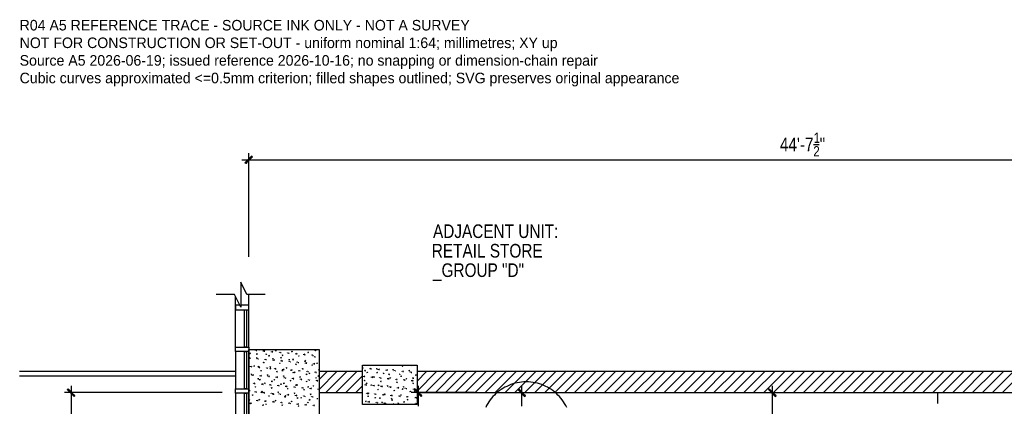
# Model space of a CAD drawing. Header units: millimetres. Extents: x -2604 to 15910, y -8758 to 4239.
# Tile 5 of 13: x -2604 to 8592, y -156 to 4239. Entities that reach past the tile are written whole.
import ezdxf
from ezdxf.enums import TextEntityAlignment as Align

# ---------------------------------------------------------------- set-up
doc = ezdxf.new("R2010")
doc.units = ezdxf.units.MM
for name, color, linetype in [('REFERENCE_NOTES', 1, 'Continuous'), ('SOURCE_TEXT', 7, 'Continuous'), ('SOURCE_TRACE', 8, 'Continuous')]:
    doc.layers.add(name, color=color, linetype=linetype)

msp = doc.modelspace()

# ---------------------------------------------------------------- linework, layer by layer
at = {"layer": 'SOURCE_TRACE'}
for p, q in [((6424, 2819), (6486, 2819)), ((-42, 2613), (34, 2689)), ((34, 2689), (-34, 2605)), ((34, 2689), (-34, 2605)), ((0, 1543), (0, 2723)), ((42, 2681), (34, 2689)), ((-76, 2647), (13673, 2647)), ((-34, 2605), (-42, 2613)), ((-34, 2605), (42, 2681)), ((-22, 1114), (-91, 1256)), ((-91, 1256), (-91, 971)), ((-161, 1114), (-371, 1114)), ((-91, 971), (-161, 1114)), ((-149, 516), (-149, 1088)), ((188, 1114), (-22, 1114)), ((0, 516), (0, 1114)), ((-102, 992), (-149, 992)), ((-149, 992), (-149, 941)), ((-149, 941), (0, 941)), ((0, 992), (-91, 992)), ((0, 941), (0, 992)), ((-149, 466), (-149, 42)), ((0, 466), (0, 42)), ((12, 446), (22, 450)), ((14, 448), (20, 443)), ((19, 444), (22, 451)), ((77, 477), (76, 484)), ((85, 480), (91, 486)), ((85, 480), (92, 480)), ((121, 488), (125, 489)), ((121, 489), (127, 485)), ((127, 485), (129, 489)), ((169, 469), (168, 477)), ((176, 471), (183, 480)), ((176, 471), (184, 471)), ((261, 461), (260, 469)), ((268, 463), (275, 471)), ((268, 463), (276, 463)), ((303, 477), (313, 481)), ((305, 480), (312, 474)), ((310, 474), (313, 482)), ((354, 452), (352, 461)), ((360, 455), (366, 463)), ((360, 455), (368, 455)), ((444, 444), (443, 452)), ((452, 447), (458, 455)), ((488, 467), (497, 470)), ((489, 469), (496, 465)), ((494, 465), (497, 473)), ((672, 457), (681, 461)), ((673, 458), (679, 454)), ((679, 454), (681, 462)), ((753, 481), (764, 480)), ((756, 475), (765, 486)), ((764, 474), (763, 486)), ((4, 387), (3, 396)), ((11, 391), (16, 398)), ((11, 391), (19, 390)), ((87, 442), (99, 440)), ((89, 436), (100, 446)), ((89, 394), (98, 398)), ((89, 397), (96, 391)), ((96, 379), (93, 387)), ((98, 433), (96, 446)), ((96, 393), (99, 400)), ((103, 383), (108, 390)), ((103, 383), (110, 382)), ((165, 343), (175, 347)), ((167, 345), (172, 340)), ((172, 340), (175, 348)), ((187, 373), (186, 379)), ((194, 375), (200, 382)), ((194, 375), (202, 375)), ((196, 436), (206, 439)), ((198, 438), (203, 433)), ((203, 433), (206, 442)), ((224, 420), (236, 419)), ((226, 415), (237, 425)), ((234, 412), (233, 424)), ((272, 385), (282, 387)), ((274, 386), (280, 382)), ((279, 364), (278, 371)), ((279, 382), (282, 390)), ((286, 367), (293, 375)), ((286, 367), (294, 367)), ((350, 333), (358, 336)), ((356, 331), (359, 339)), ((360, 400), (371, 397)), ((363, 393), (373, 404)), ((371, 391), (370, 404)), ((371, 356), (370, 364)), ((378, 359), (385, 367)), ((378, 359), (386, 359)), ((381, 425), (389, 429)), ((381, 427), (387, 423)), ((387, 423), (390, 431)), ((452, 447), (459, 447)), ((457, 374), (466, 378)), ((458, 375), (465, 371)), ((463, 348), (461, 356)), ((463, 371), (466, 379)), ((470, 351), (475, 359)), ((470, 351), (477, 351)), ((497, 378), (508, 377)), ((500, 373), (509, 382)), ((508, 370), (507, 382)), ((536, 436), (535, 444)), ((543, 439), (550, 447)), ((543, 439), (551, 439)), ((554, 340), (553, 348)), ((562, 343), (568, 351)), ((562, 343), (569, 343)), ((565, 416), (573, 419)), ((565, 417), (572, 413)), ((572, 413), (573, 421)), ((629, 428), (627, 436)), ((634, 356), (645, 355)), ((635, 431), (642, 439)), ((635, 431), (643, 431)), ((637, 351), (646, 362)), ((641, 363), (650, 367)), ((642, 366), (648, 362)), ((643, 350), (642, 362)), ((646, 332), (645, 340)), ((648, 362), (650, 370)), ((653, 335), (660, 343)), ((721, 420), (719, 428)), ((727, 424), (734, 431)), ((727, 423), (736, 423)), ((748, 405), (757, 409)), ((749, 406), (756, 402)), ((755, 402), (757, 410)), ((771, 336), (782, 333)), ((774, 331), (783, 340)), ((780, 328), (779, 340)), ((-149, 238), (-2604, 238)), ((22, 291), (20, 299)), ((28, 295), (35, 302)), ((28, 295), (37, 294)), ((58, 302), (66, 305)), ((58, 303), (65, 299)), ((65, 299), (68, 308)), ((104, 295), (115, 294)), ((107, 290), (117, 301)), ((114, 283), (112, 291)), ((115, 287), (114, 299)), ((121, 287), (126, 294)), ((121, 287), (127, 286)), ((134, 251), (144, 253)), ((135, 252), (141, 248)), ((141, 248), (144, 256)), ((205, 275), (203, 283)), ((213, 279), (218, 286)), ((213, 279), (219, 278)), ((241, 291), (251, 295)), ((241, 275), (252, 272)), ((242, 293), (249, 289)), ((244, 268), (253, 279)), ((248, 289), (251, 297)), ((251, 267), (249, 279)), ((297, 268), (295, 275)), ((303, 271), (310, 278)), ((303, 271), (312, 271)), ((318, 240), (326, 244)), ((318, 241), (325, 237)), ((325, 237), (328, 245)), ((350, 335), (356, 331)), ((378, 253), (389, 252)), ((381, 248), (390, 257)), ((387, 245), (386, 257)), ((389, 260), (387, 267)), ((396, 263), (402, 271)), ((396, 263), (404, 263)), ((425, 282), (435, 284)), ((427, 283), (433, 279)), ((432, 279), (435, 287)), ((481, 252), (480, 260)), ((488, 255), (493, 263)), ((488, 255), (496, 255)), ((503, 229), (511, 233)), ((503, 232), (509, 228)), ((509, 228), (512, 236)), ((513, 232), (526, 230)), ((516, 226), (527, 237)), ((524, 225), (523, 236)), ((534, 322), (542, 326)), ((534, 324), (541, 320)), ((541, 320), (543, 328)), ((572, 244), (570, 252)), ((580, 247), (585, 255)), ((580, 247), (587, 247)), ((610, 271), (619, 275)), ((611, 272), (616, 268)), ((616, 268), (619, 276)), ((653, 335), (661, 335)), ((664, 236), (662, 244)), ((671, 238), (677, 247)), ((671, 238), (679, 238)), ((692, 217), (695, 225)), ((717, 312), (726, 316)), ((718, 314), (725, 310)), ((723, 310), (726, 317)), ((738, 324), (737, 332)), ((745, 326), (752, 335)), ((745, 326), (753, 326)), ((756, 228), (755, 236)), ((763, 230), (769, 238)), ((763, 230), (771, 230)), ((794, 260), (801, 263)), ((794, 263), (801, 259)), ((801, 148), (891, 238)), ((801, 34), (1004, 238)), ((1295, 238), (801, 238)), ((801, 238), (801, 0)), ((878, 0), (1118, 238)), ((992, 0), (1230, 238)), ((1296, 279), (1302, 286)), ((1296, 279), (1303, 278)), ((1317, 251), (1328, 249)), ((1319, 245), (1329, 256)), ((1328, 242), (1326, 255)), ((1345, 230), (1355, 233)), ((1347, 232), (1352, 228)), ((1352, 228), (1355, 236)), ((1380, 267), (1379, 275)), ((1387, 271), (1394, 278)), ((1387, 271), (1395, 270)), ((1452, 271), (1462, 275)), ((1454, 274), (1460, 268)), ((1454, 230), (1464, 228)), ((1456, 224), (1466, 234)), ((1459, 270), (1462, 276)), ((1463, 222), (1462, 234)), ((1473, 259), (1471, 267)), ((1479, 263), (1486, 270)), ((1479, 263), (1487, 261)), ((1536, 217), (1539, 225)), ((1561, 313), (1563, 313)), ((1562, 313), (1567, 310)), ((1565, 252), (1563, 259)), ((1567, 310), (1569, 313)), ((1571, 255), (1578, 263)), ((1571, 255), (1580, 255)), ((1636, 261), (1646, 264)), ((1638, 263), (1645, 259)), ((1643, 259), (1646, 267)), ((1657, 244), (1654, 252)), ((1664, 247), (1669, 255)), ((1664, 247), (1670, 247)), ((1745, 302), (1753, 306)), ((1745, 303), (1752, 299)), ((1748, 236), (1746, 244)), ((1752, 299), (1754, 308)), ((1754, 238), (1761, 247)), ((1754, 238), (1762, 238)), ((1821, 251), (1830, 255)), ((1822, 252), (1827, 248)), ((1827, 248), (1830, 256)), ((1840, 228), (1838, 236)), ((1846, 312), (1857, 310)), ((1846, 230), (1853, 238)), ((1846, 230), (1855, 230)), ((1849, 306), (1856, 313)), ((1856, 303), (1856, 313)), ((1914, 130), (2023, 238)), ((1914, 16), (2135, 238)), ((9399, 238), (1914, 238)), ((2010, 0), (2249, 238)), ((2123, 0), (2361, 238)), ((2237, 0), (2475, 238)), ((2349, 0), (2587, 238)), ((2463, 0), (2701, 238)), ((2575, 0), (2815, 238)), ((2689, 0), (2927, 238)), ((2801, 0), (3041, 238)), ((2915, 0), (3154, 238)), ((3028, 0), (3267, 238)), ((3141, 0), (3380, 238)), ((3254, 0), (3494, 238)), ((3368, 0), (3606, 238)), ((3480, 0), (3720, 238)), ((3594, 0), (3832, 238)), ((3706, 0), (3946, 238)), ((3820, 0), (4059, 238)), ((3933, 0), (4172, 238)), ((4046, 0), (4285, 238)), ((4159, 0), (4399, 238)), ((4273, 0), (4511, 238)), ((4385, 0), (4625, 238)), ((4499, 0), (4737, 238)), ((4611, 0), (4851, 238)), ((4725, 0), (4963, 238)), ((4838, 0), (5077, 238)), ((4951, 0), (5190, 238)), ((5064, 0), (5304, 238)), ((5178, 0), (5416, 238)), ((5290, 0), (5530, 238)), ((5404, 0), (5642, 238)), ((5516, 0), (5756, 238)), ((5630, 0), (5868, 238)), ((5742, 0), (5982, 238)), ((5856, 0), (6095, 238)), ((5969, 0), (6208, 238)), ((6082, 0), (6321, 238)), ((6195, 0), (6435, 238)), ((6309, 0), (6547, 238)), ((6421, 0), (6661, 238)), ((6535, 0), (6773, 238)), ((6647, 0), (6887, 238)), ((6761, 0), (7000, 238)), ((6874, 0), (7113, 238)), ((6987, 0), (7226, 238)), ((7100, 0), (7340, 238)), ((7214, 0), (7452, 238)), ((7326, 0), (7566, 238)), ((7440, 0), (7678, 238)), ((7552, 0), (7792, 238)), ((7666, 0), (7904, 238)), ((7778, 0), (8018, 238)), ((7892, 0), (8131, 238)), ((8005, 0), (8245, 238)), ((8119, 0), (8357, 238)), ((8231, 0), (8471, 238)), ((8345, 0), (8583, 238)), ((8457, 0), (8697, 238)), ((8571, 0), (8809, 238)), ((-149, 188), (-2604, 188)), ((0, 118), (4, 119)), ((0, 115), (3, 114)), ((3, 114), (5, 122)), ((27, 209), (35, 213)), ((27, 211), (34, 206)), ((34, 206), (37, 214)), ((39, 195), (38, 203)), ((46, 199), (53, 206)), ((46, 199), (54, 198)), ((103, 157), (112, 161)), ((104, 158), (110, 154)), ((110, 154), (112, 163)), ((121, 150), (133, 148)), ((123, 144), (134, 154)), ((131, 187), (130, 195)), ((131, 142), (130, 154)), ((138, 191), (144, 198)), ((138, 191), (146, 190)), ((210, 199), (219, 202)), ((211, 200), (218, 196)), ((217, 196), (219, 205)), ((224, 179), (221, 187)), ((230, 183), (236, 190)), ((230, 183), (237, 182)), ((257, 129), (270, 127)), ((260, 123), (271, 133)), ((268, 121), (267, 133)), ((287, 148), (295, 150)), ((287, 149), (294, 145)), ((294, 145), (297, 153)), ((314, 171), (313, 179)), ((321, 175), (328, 182)), ((321, 175), (329, 173)), ((394, 188), (404, 192)), ((396, 190), (402, 186)), ((397, 102), (406, 112)), ((401, 186), (404, 194)), ((406, 163), (405, 171)), ((413, 167), (420, 173)), ((413, 167), (421, 165)), ((471, 137), (480, 141)), ((471, 138), (478, 134)), ((478, 134), (481, 142)), ((499, 156), (497, 163)), ((505, 158), (512, 167)), ((505, 158), (513, 158)), ((578, 177), (588, 182)), ((580, 180), (585, 176)), ((585, 176), (588, 183)), ((591, 148), (588, 156)), ((597, 150), (603, 158)), ((597, 150), (604, 150)), ((650, 211), (662, 209)), ((653, 205), (664, 215)), ((654, 126), (664, 130)), ((656, 129), (662, 125)), ((661, 203), (660, 215)), ((661, 125), (664, 131)), ((681, 140), (680, 148)), ((685, 219), (695, 222)), ((687, 221), (694, 217)), ((690, 142), (695, 150)), ((690, 142), (696, 142)), ((763, 168), (771, 171)), ((763, 169), (769, 165)), ((769, 165), (772, 173)), ((774, 131), (772, 140)), ((780, 134), (787, 142)), ((780, 134), (788, 134)), ((787, 190), (799, 188)), ((790, 184), (799, 195)), ((798, 182), (797, 194)), ((1104, 0), (1295, 190)), ((1307, 179), (1305, 187)), ((1314, 183), (1319, 190)), ((1314, 183), (1321, 182)), ((1314, 137), (1324, 141)), ((1315, 140), (1321, 134)), ((1321, 135), (1324, 142)), ((1398, 171), (1397, 179)), ((1406, 175), (1412, 182)), ((1406, 175), (1413, 173)), ((1421, 179), (1431, 182)), ((1422, 180), (1429, 176)), ((1428, 176), (1431, 184)), ((1490, 163), (1489, 171)), ((1497, 167), (1504, 173)), ((1497, 167), (1505, 165)), ((1498, 127), (1506, 130)), ((1500, 129), (1505, 125)), ((1505, 125), (1508, 133)), ((1529, 219), (1538, 224)), ((1529, 222), (1536, 217)), ((1582, 154), (1581, 163)), ((1589, 158), (1596, 165)), ((1589, 158), (1597, 157)), ((1590, 209), (1601, 207)), ((1593, 203), (1603, 213)), ((1600, 200), (1599, 213)), ((1605, 168), (1615, 172)), ((1607, 169), (1613, 165)), ((1612, 165), (1615, 173)), ((1674, 148), (1673, 154)), ((1681, 150), (1687, 158)), ((1681, 150), (1688, 150)), ((1682, 117), (1691, 121)), ((1682, 118), (1689, 114)), ((1689, 114), (1692, 122)), ((1714, 210), (1722, 213)), ((1714, 211), (1720, 207)), ((1720, 207), (1723, 215)), ((1726, 187), (1738, 186)), ((1729, 182), (1739, 192)), ((1737, 179), (1735, 191)), ((1765, 140), (1764, 148)), ((1773, 142), (1779, 150)), ((1773, 142), (1780, 142)), ((1790, 158), (1799, 161)), ((1791, 160), (1796, 156)), ((1796, 156), (1799, 164)), ((1857, 131), (1856, 140)), ((1863, 167), (1875, 164)), ((1864, 134), (1871, 142)), ((1864, 134), (1872, 134)), ((1865, 160), (1876, 171)), ((1874, 158), (1872, 171)), ((1872, 104), (1875, 112)), ((1897, 199), (1906, 203)), ((1898, 200), (1905, 196)), ((1903, 196), (1906, 205)), ((-2062, 34), (-2054, 42)), ((-1978, -35), (-2062, 34)), ((-2062, 34), (-1986, -43)), ((-1978, -35), (-2062, 34)), ((-2054, 42), (-1978, -35)), ((-2020, 76), (-2020, -3090)), ((1, 26), (14, 23)), ((4, 19), (15, 30)), ((12, 18), (11, 30)), ((57, 99), (56, 107)), ((64, 103), (70, 110)), ((64, 103), (72, 102)), ((72, 65), (81, 68)), ((73, 66), (79, 62)), ((75, 3), (73, 11)), ((79, 62), (81, 70)), ((81, 7), (88, 14)), ((81, 7), (89, 5)), ((138, 4), (149, 3)), ((141, -1), (150, 8)), ((149, 91), (148, 99)), ((148, 14), (157, 16)), ((149, -4), (148, 8)), ((149, 15), (156, 11)), ((154, 11), (157, 19)), ((156, 95), (163, 102)), ((156, 95), (164, 93)), ((167, -5), (165, 3)), ((173, -1), (180, 5)), ((179, 106), (188, 110)), ((180, 107), (187, 103)), ((186, 103), (188, 111)), ((241, 83), (240, 91)), ((248, 87), (253, 93)), ((248, 87), (255, 85)), ((256, 54), (264, 58)), ((256, 56), (263, 51)), ((263, 51), (266, 60)), ((332, 75), (331, 83)), ((332, 3), (341, 7)), ((333, 4), (340, 0)), ((339, 0), (341, 8)), ((340, 79), (345, 85)), ((340, 79), (347, 77)), ((363, 95), (373, 99)), ((364, 98), (371, 93)), ((370, 93), (373, 102)), ((394, 107), (406, 106)), ((405, 99), (404, 111)), ((424, 66), (423, 75)), ((431, 70), (438, 77)), ((431, 70), (439, 69)), ((440, 43), (448, 47)), ((440, 46), (447, 42)), ((447, 42), (450, 49)), ((516, 58), (515, 66)), ((523, 62), (530, 69)), ((523, 62), (531, 61)), ((531, 87), (542, 84)), ((534, 80), (543, 91)), ((542, 79), (541, 91)), ((547, 85), (557, 88)), ((549, 87), (554, 83)), ((554, 83), (557, 91)), ((608, 51), (607, 58)), ((615, 54), (620, 62)), ((615, 54), (623, 54)), ((623, 34), (633, 37)), ((625, 35), (631, 31)), ((630, 31), (633, 39)), ((668, 65), (679, 64)), ((671, 60), (680, 69)), ((679, 57), (676, 69)), ((699, 43), (698, 51)), ((707, 46), (713, 54)), ((707, 46), (714, 46)), ((732, 75), (740, 79)), ((732, 77), (738, 73)), ((738, 73), (741, 80)), ((791, 35), (790, 43)), ((798, 38), (801, 41)), ((798, 38), (801, 38)), ((1218, 0), (1295, 77)), ((1325, 83), (1324, 91)), ((1332, 87), (1337, 93)), ((1332, 87), (1340, 85)), ((1333, 104), (1345, 103)), ((1336, 99), (1347, 110)), ((1344, 98), (1342, 110)), ((1390, 85), (1399, 89)), ((1391, 88), (1398, 83)), ((1397, 83), (1399, 91)), ((1416, 75), (1414, 83)), ((1424, 79), (1429, 85)), ((1424, 79), (1431, 77)), ((1467, 34), (1477, 38)), ((1468, 35), (1474, 31)), ((1470, 84), (1482, 83)), ((1473, 79), (1483, 88)), ((1474, 31), (1477, 39)), ((1481, 76), (1479, 88)), ((1508, 66), (1506, 75)), ((1515, 70), (1521, 77)), ((1515, 70), (1523, 69)), ((1574, 76), (1584, 79)), ((1575, 77), (1582, 73)), ((1581, 73), (1584, 81)), ((1600, 58), (1599, 66)), ((1607, 62), (1613, 69)), ((1607, 62), (1615, 61)), ((1607, 62), (1617, 61)), ((1609, 57), (1619, 68)), ((1617, 54), (1616, 66)), ((1651, 24), (1659, 27)), ((1651, 26), (1658, 22)), ((1658, 22), (1661, 30)), ((1692, 50), (1691, 58)), ((1699, 54), (1706, 61)), ((1699, 54), (1707, 53)), ((1743, 42), (1754, 39)), ((1746, 35), (1756, 46)), ((1754, 34), (1753, 46)), ((1758, 65), (1768, 69)), ((1760, 66), (1765, 62)), ((1765, 62), (1768, 70)), ((1784, 43), (1781, 50)), ((1791, 46), (1796, 54)), ((1791, 46), (1798, 46)), ((1834, 14), (1844, 16)), ((1836, 15), (1842, 11)), ((1841, 11), (1844, 19)), ((1865, 106), (1875, 110)), ((1867, 108), (1874, 104)), ((1875, 35), (1874, 43)), ((1880, 20), (1891, 19)), ((1882, 38), (1888, 46)), ((1882, 38), (1890, 38)), ((1883, 15), (1892, 24)), ((1884, 34), (1892, 42)), ((1968, -35), (1884, 34)), ((1884, 34), (1960, -43)), ((1968, -35), (1884, 34)), ((1890, 12), (1888, 24)), ((1892, 42), (1968, -35)), ((1926, 76), (1926, -154)), ((3062, 34), (3070, 42)), ((3146, -35), (3062, 34)), ((3062, 34), (3137, -43)), ((3146, -35), (3062, 34)), ((3070, 42), (3146, -35)), ((3104, 76), (3104, -154)), ((5912, 34), (5920, 42)), ((5996, -35), (5912, 34)), ((5912, 34), (5988, -43)), ((5996, -35), (5912, 34)), ((5920, 42), (5996, -35)), ((5954, 76), (5954, -377)), ((-301, 0), (-2096, 0)), ((-1986, -43), (-1978, -35)), ((-149, -8), (-149, -484)), ((0, -8), (0, -484)), ((1, -85), (0, -84)), ((8, -83), (14, -75)), ((8, -83), (15, -83)), ((41, -28), (50, -24)), ((42, -27), (47, -31)), ((47, -31), (50, -23)), ((92, -93), (91, -85)), ((99, -89), (106, -83)), ((99, -91), (107, -91)), ((117, -80), (126, -76)), ((118, -79), (125, -83)), ((123, -83), (126, -75)), ((173, -1), (182, -3)), ((184, -102), (183, -93)), ((191, -98), (198, -91)), ((191, -98), (199, -99)), ((225, -38), (233, -35)), ((225, -37), (232, -41)), ((232, -41), (234, -33)), ((259, -14), (257, -5)), ((266, -9), (271, -3)), ((266, -9), (274, -11)), ((275, -18), (286, -19)), ((276, -110), (275, -102)), ((278, -23), (287, -12)), ((286, -26), (283, -14)), ((283, -106), (290, -99)), ((283, -106), (291, -107)), ((301, -91), (310, -87)), ((302, -88), (309, -92)), ((308, -92), (310, -85)), ((350, -22), (348, -14)), ((358, -18), (363, -11)), ((358, -18), (364, -19)), ((368, -118), (367, -110)), ((375, -114), (381, -107)), ((409, -49), (417, -46)), ((409, -47), (416, -51)), ((412, -38), (423, -41)), ((415, -45), (424, -34)), ((416, -51), (419, -43)), ((421, -46), (420, -34)), ((442, -30), (440, -22)), ((448, -26), (455, -19)), ((448, -26), (457, -27)), ((485, -100), (494, -98)), ((486, -99), (492, -103)), ((492, -103), (494, -95)), ((516, -8), (526, -4)), ((517, -5), (523, -9)), ((523, -9), (526, -3)), ((534, -38), (532, -30)), ((541, -34), (547, -27)), ((541, -34), (549, -35)), ((547, -60), (559, -61)), ((550, -65), (561, -56)), ((558, -68), (557, -56)), ((592, -60), (601, -56)), ((593, -57), (600, -61)), ((599, -61), (601, -54)), ((626, -46), (625, -38)), ((633, -42), (639, -35)), ((633, -42), (641, -43)), ((669, -111), (677, -107)), ((669, -108), (676, -112)), ((676, -112), (679, -106)), ((684, -81), (696, -83)), ((687, -87), (698, -76)), ((695, -88), (694, -77)), ((700, -18), (708, -15)), ((700, -16), (707, -20)), ((707, -20), (710, -12)), ((718, -53), (715, -46)), ((725, -50), (730, -42)), ((725, -50), (732, -50)), ((776, -69), (786, -66)), ((778, -68), (784, -72)), ((783, -72), (786, -64)), ((801, 0), (1295, 0)), ((1329, -100), (1337, -96)), ((1329, -99), (1336, -103)), ((1336, -103), (1337, -95)), ((1342, -14), (1341, -5)), ((1349, -9), (1356, -3)), ((1349, -9), (1357, -11)), ((1351, -41), (1361, -42)), ((1353, -46), (1363, -37)), ((1360, -110), (1359, -102)), ((1360, -7), (1368, -4)), ((1360, -5), (1367, -9)), ((1361, -49), (1360, -37)), ((1367, -9), (1368, -1)), ((1367, -106), (1374, -99)), ((1367, -106), (1375, -107)), ((1435, -22), (1432, -14)), ((1436, -58), (1445, -56)), ((1437, -57), (1443, -61)), ((1441, -18), (1447, -11)), ((1441, -18), (1448, -19)), ((1443, -61), (1445, -53)), ((1452, -118), (1451, -110)), ((1459, -114), (1464, -107)), ((1487, -62), (1498, -64)), ((1490, -68), (1500, -57)), ((1497, -70), (1496, -58)), ((1512, -110), (1521, -107)), ((1513, -108), (1520, -112)), ((1519, -112), (1521, -104)), ((1525, -30), (1524, -22)), ((1533, -26), (1539, -19)), ((1533, -26), (1540, -27)), ((1543, -18), (1552, -14)), ((1544, -16), (1551, -20)), ((1550, -20), (1552, -12)), ((1617, -38), (1616, -30)), ((1620, -69), (1628, -65)), ((1620, -68), (1627, -72)), ((1624, -34), (1631, -27)), ((1624, -34), (1632, -35)), ((1624, -83), (1635, -85)), ((1627, -72), (1630, -64)), ((1627, -89), (1636, -79)), ((1634, -91), (1632, -79)), ((1710, -46), (1708, -38)), ((1716, -42), (1723, -35)), ((1716, -42), (1724, -43)), ((1727, -28), (1737, -24)), ((1729, -26), (1734, -30)), ((1734, -30), (1737, -22)), ((1760, -104), (1772, -106)), ((1762, -110), (1773, -100)), ((1771, -112), (1769, -100)), ((1802, -54), (1800, -46)), ((1803, -80), (1813, -76)), ((1804, -77), (1811, -81)), ((1808, -50), (1814, -43)), ((1808, -50), (1815, -51)), ((1810, -81), (1813, -75)), ((2566, 0), (1849, 0)), ((1892, -61), (1891, -54)), ((1901, -58), (1906, -50)), ((1901, -58), (1907, -58)), ((1911, -38), (1914, -37)), ((1911, -37), (1914, -38)), ((1914, 0), (9399, 0)), ((1960, -43), (1968, -35)), ((3029, 0), (3028, 0)), ((3137, -43), (3146, -35)), ((5927, 0), (6030, 0)), ((5988, -43), (5996, -35)), ((7831, 0), (7831, -123)), ((9, -121), (19, -118)), ((11, -119), (16, -123)), ((16, -123), (19, -115)), ((19, -121), (30, -122)), ((22, -126), (31, -117)), ((28, -129), (27, -117)), ((156, -142), (167, -144)), ((158, -148), (168, -137)), ((165, -150), (164, -138)), ((194, -131), (202, -127)), ((194, -130), (200, -134)), ((200, -134), (203, -126)), ((375, -114), (382, -115)), ((378, -142), (386, -138)), ((378, -140), (385, -144)), ((385, -144), (387, -137)), ((459, -126), (458, -118)), ((467, -122), (473, -115)), ((467, -122), (474, -123)), ((551, -134), (550, -126)), ((558, -130), (565, -123)), ((558, -130), (566, -131)), ((561, -152), (570, -149)), ((562, -150), (569, -154)), ((568, -154), (570, -146)), ((643, -142), (642, -134)), ((650, -138), (657, -131)), ((650, -138), (658, -140)), ((736, -150), (734, -142)), ((742, -146), (748, -140)), ((742, -146), (749, -148)), ((1459, -114), (1467, -115)), ((1543, -126), (1542, -118)), ((1551, -122), (1557, -115)), ((1551, -122), (1558, -123)), ((1635, -134), (1634, -126)), ((1642, -130), (1649, -123)), ((1642, -130), (1650, -131)), ((1696, -121), (1706, -117)), ((1697, -119), (1703, -123)), ((1703, -123), (1706, -115)), ((1726, -135), (1726, -134)), ((1737, -135), (1741, -131)), ((1880, -131), (1888, -127)), ((1880, -129), (1887, -133)), ((1887, -133), (1890, -126)), ((1897, -126), (1909, -127)), ((1899, -131), (1910, -121)), ((1907, -134), (1906, -122))]:
    msp.add_line(p, q, dxfattribs=at)
for points in [[(-24, 516), (-49, 516), (-49, 941), (-24, 941)], [(0, 466), (-149, 466), (-149, 516), (0, 516)], [(-24, 42), (-49, 42), (-49, 466), (-24, 466)], [(801, -310), (0, -310), (0, 488), (801, 488)], [(1914, -135), (1295, -135), (1295, 313), (1914, 313)], [(0, -8), (-149, -8), (-149, 42), (0, 42)], [(-24, -484), (-49, -484), (-49, -8), (-24, -8)]]:
    msp.add_lwpolyline(points, close=True, dxfattribs=at)
for points in [[(3156, 122), (3129, 121), (3103, 119), (3078, 116), (3053, 112), (3028, 106), (3004, 99), (2980, 91), (2957, 82), (2934, 71), (2912, 60), (2891, 48), (2870, 35), (2850, 20), (2830, 5), (2812, -11), (2794, -28), (2777, -46), (2761, -64), (2746, -83), (2732, -104), (2718, -124), (2706, -146), (2695, -168)], [(3617, -168), (3605, -146), (3593, -124), (3580, -104), (3565, -83), (3550, -64), (3534, -46), (3517, -28), (3500, -11), (3481, 5), (3462, 20), (3442, 35), (3421, 48), (3399, 60), (3377, 71), (3355, 82), (3332, 91), (3308, 99), (3284, 106), (3259, 112), (3234, 116), (3208, 119), (3182, 121), (3156, 122)]]:
    msp.add_lwpolyline(points, dxfattribs=at)

# ---------------------------------------------------------------- texts
at = {"layer": 'REFERENCE_NOTES'}
for s, p in [('R04 A5 REFERENCE TRACE - SOURCE INK ONLY - NOT A SURVEY', (-2604, 4116)), ('NOT FOR CONSTRUCTION OR SET-OUT - uniform nominal 1:64; millimetres; XY up', (-2604, 3916)), ('Source A5 2026-06-19; issued reference 2026-10-16; no snapping or dimension-chain repair', (-2604, 3716)), ('Cubic curves approximated <=0.5mm criterion; filled shapes outlined; SVG preserves original appearance', (-2604, 3516))]:
    msp.add_text(s, height=120, dxfattribs=at).set_placement(p)
at = {"layer": 'SOURCE_TEXT'}
for s, height, p, p2 in [('1', 116, (6424, 2838), (6497, 2838)), ("44'-7", 155, (6040, 2743), (6423, 2743)), ('2', 116, (6420, 2685), (6493, 2685)), ('"', 155, (6493, 2743), (6555, 2743)), ('ADJACENT UNIT:', 154.99, (2096, 1757), (3521, 1757)), ('RETAIL STORE', 154.99, (2082, 1535), (3343, 1535)), ('_GROUP "D"', 155, (2096, 1314), (3131, 1314))]:
    msp.add_text(s, height=height, dxfattribs=at).set_placement(p, p2, align=Align.FIT)

doc.saveas('drawing.dxf')
